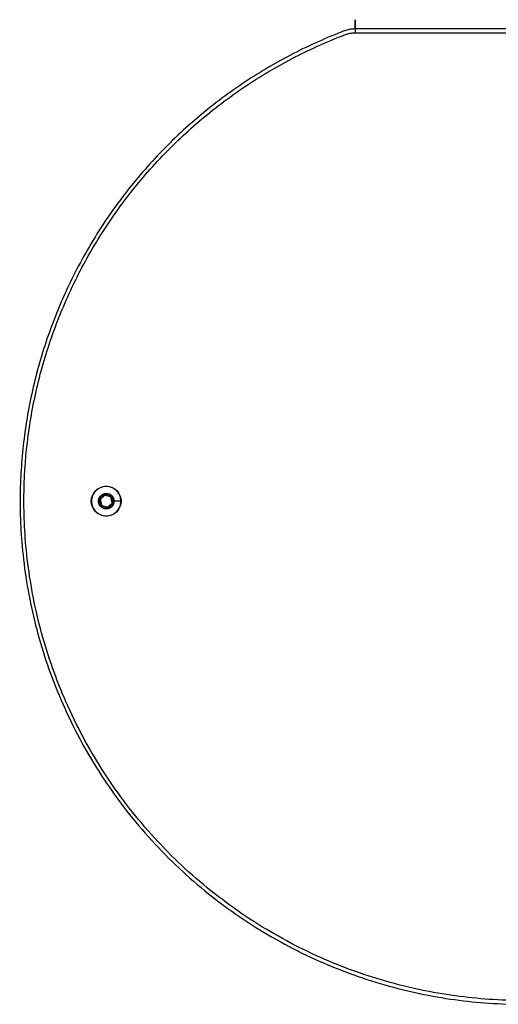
# Model space of a CAD drawing. Header units: millimetres. Extents: x -1403 to -1077, y -291 to 31.
# Tile 1 of 2: x -1403 to -1248, y -288 to 31. Entities that reach past the tile are written whole.
import ezdxf

# ---------------------------------------------------------------- set-up
doc = ezdxf.new("R2010")
doc.units = ezdxf.units.MM
doc.header["$MEASUREMENT"] = 0
doc.layers.add('Screws', color=7, linetype='Continuous', true_color=0x000000)
doc.layers.add('Upholstery', color=7, linetype='Continuous', true_color=0x575757)

msp = doc.modelspace()

# ---------------------------------------------------------------- linework, layer by layer
at = {"layer": 'Screws'}
for p, q in [((-1375.45, -123.02, 765.69), (-1376.93, -124.41, 765.69)), ((-1374.52, -126.98, 765.69), (-1373.03, -125.59, 765.69)), ((-1370.16, -125, 764.14), (-1372.48, -125, 766.47))]:
    msp.add_line(p, q, dxfattribs=at)
for centre, radius in [((-1374.98, -125, 764.14), 4.83), ((-1374.98, -125, 766.47), 2.5)]:
    msp.add_circle(centre, radius, dxfattribs=at)
msp.add_open_spline([(-1370.23, -125, 763.97), (-1370.23, -125.6, 763.97), (-1370.46, -126.84, 763.97), (-1371.52, -128.46, 763.97), (-1373.14, -129.52, 763.97), (-1374.98, -129.87, 763.97), (-1376.83, -129.52, 763.97), (-1378.44, -128.46, 763.97), (-1379.51, -126.84, 763.97), (-1379.86, -125, 763.97), (-1379.51, -123.16, 763.97), (-1378.44, -121.54, 763.97), (-1376.83, -120.48, 763.97), (-1374.98, -120.13, 763.97), (-1373.14, -120.48, 763.97), (-1371.52, -121.54, 763.97), (-1370.46, -123.16, 763.97), (-1370.23, -124.4, 763.97), (-1370.23, -125, 763.97)], degree=3, knots=[0, 0, 0, 0, 1.793748, 3.737285, 5.680821, 7.474569, 9.268317, 11.211854, 13.15539, 14.949138, 16.742886, 18.686423, 20.629959, 22.423707, 24.217455, 26.160992, 28.104529, 29.898276, 29.898276, 29.898276, 29.898276], dxfattribs=at)
msp.add_rational_spline([(-1372.48, -125, 776.37), (-1372.48, -122.5, 776.37), (-1374.98, -122.5, 776.37), (-1377.48, -122.5, 776.37), (-1377.48, -125, 776.37), (-1377.48, -127.5, 776.37), (-1374.98, -127.5, 776.37), (-1372.48, -127.5, 776.37), (-1372.48, -125, 776.37)], [1, 0.707106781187, 1, 0.707106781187, 1, 0.707106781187, 1, 0.707106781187, 1], degree=2, knots=[0, 0, 0, 3.769816, 3.769816, 7.539632, 7.539632, 11.309448, 11.309448, 15.079264, 15.079264, 15.079264], dxfattribs=at)
for points, degree in [([(-1372.58, -125, 776.47), (-1372.58, -124.69, 776.47), (-1372.71, -124.06, 776.47), (-1373.24, -123.26, 776.47), (-1374.04, -122.72, 776.47), (-1374.98, -122.54, 776.47), (-1375.93, -122.72, 776.47), (-1376.73, -123.26, 776.47), (-1377.26, -124.06, 776.47), (-1377.45, -125, 776.47), (-1377.26, -125.94, 776.47), (-1376.73, -126.74, 776.47), (-1375.93, -127.28, 776.47), (-1374.98, -127.46, 776.47), (-1374.04, -127.28, 776.47), (-1373.24, -126.74, 776.47), (-1372.71, -125.94, 776.47), (-1372.58, -125.31, 776.47), (-1372.58, -125, 776.47)], 3), ([(-1377.07, -124.27, 763.97), (-1376.33, -123.57, 763.97), (-1375.59, -122.87, 763.97)], 2), ([(-1377, -124.34, 764.07), (-1376.26, -123.64, 764.07), (-1375.52, -122.95, 764.07)], 2), ([(-1375.52, -122.95, 765.59), (-1376.26, -123.64, 765.59), (-1377, -124.34, 765.59)], 2), ([(-1375.39, -122.83, 763.97), (-1375.49, -122.85, 763.97), (-1375.59, -122.87, 763.97)], 2), ([(-1375.52, -122.95, 764.07), (-1375.55, -122.91, 764.02), (-1375.59, -122.87, 763.97)], 2), ([(-1375.52, -122.95, 765.59), (-1375.47, -122.93, 765.59), (-1375.42, -122.92, 765.59)], 2), ([(-1375.42, -122.92, 764.07), (-1375.47, -122.93, 764.07), (-1375.52, -122.95, 764.07)], 2), ([(-1375.52, -122.95, 765.59), (-1375.52, -122.95, 764.83), (-1375.52, -122.95, 764.07)], 2), ([(-1375.45, -123.02, 765.69), (-1375.49, -122.98, 765.64), (-1375.52, -122.95, 765.59)], 2), ([(-1375.42, -122.92, 765.59), (-1375.44, -122.97, 765.64), (-1375.45, -123.02, 765.69)], 2), ([(-1373.5, -123.6, 765.69), (-1374.48, -123.31, 765.69), (-1375.45, -123.02, 765.69)], 2), ([(-1375.39, -122.83, 763.97), (-1375.41, -122.87, 764.02), (-1375.42, -122.92, 764.07)], 2), ([(-1375.42, -122.92, 764.07), (-1374.45, -123.22, 764.07), (-1373.47, -123.51, 764.07)], 2), ([(-1373.47, -123.51, 765.59), (-1374.45, -123.22, 765.59), (-1375.42, -122.92, 765.59)], 2), ([(-1375.42, -122.92, 765.59), (-1375.42, -122.92, 764.83), (-1375.42, -122.92, 764.07)], 2), ([(-1375.39, -122.83, 763.97), (-1374.42, -123.12, 763.97), (-1373.44, -123.41, 763.97)], 2), ([(-1373.5, -123.6, 765.69), (-1373.49, -123.56, 765.64), (-1373.47, -123.51, 765.59)], 2), ([(-1373.4, -123.58, 765.59), (-1373.45, -123.59, 765.64), (-1373.5, -123.6, 765.69)], 2), ([(-1373.03, -125.59, 765.69), (-1373.27, -124.59, 765.69), (-1373.5, -123.6, 765.69)], 2), ([(-1373.47, -123.51, 764.07), (-1373.46, -123.46, 764.02), (-1373.44, -123.41, 763.97)], 2), ([(-1373.47, -123.51, 765.59), (-1373.47, -123.51, 764.83), (-1373.47, -123.51, 764.07)], 2), ([(-1373.47, -123.51, 765.59), (-1373.44, -123.54, 765.59), (-1373.4, -123.58, 765.59)], 2), ([(-1373.4, -123.58, 764.07), (-1373.44, -123.54, 764.07), (-1373.47, -123.51, 764.07)], 2), ([(-1373.31, -123.56, 763.97), (-1373.38, -123.49, 763.97), (-1373.44, -123.41, 763.97)], 2), ([(-1373.31, -123.56, 763.97), (-1373.36, -123.57, 764.02), (-1373.4, -123.58, 764.07)], 2), ([(-1373.4, -123.58, 765.59), (-1373.4, -123.58, 764.83), (-1373.4, -123.58, 764.07)], 2), ([(-1373.4, -123.58, 764.07), (-1373.17, -124.57, 764.07), (-1372.94, -125.56, 764.07)], 2), ([(-1372.94, -125.56, 765.59), (-1373.17, -124.57, 765.59), (-1373.4, -123.58, 765.59)], 2), ([(-1373.31, -123.56, 763.97), (-1373.07, -124.55, 763.97), (-1372.84, -125.54, 763.97)], 2), ([(-1377.13, -124.46, 763.97), (-1377.1, -124.36, 763.97), (-1377.07, -124.27, 763.97)], 2), ([(-1377.03, -124.44, 764.07), (-1377.08, -124.45, 764.02), (-1377.13, -124.46, 763.97)], 2), ([(-1376.66, -126.44, 763.97), (-1376.9, -125.45, 763.97), (-1377.13, -124.46, 763.97)], 2), ([(-1377.07, -124.27, 763.97), (-1377.04, -124.31, 764.02), (-1377, -124.34, 764.07)], 2), ([(-1377.03, -124.44, 765.59), (-1377.02, -124.39, 765.59), (-1377, -124.34, 765.59)], 2), ([(-1377, -124.34, 764.07), (-1377.02, -124.39, 764.07), (-1377.03, -124.44, 764.07)], 2), ([(-1376.93, -124.41, 765.69), (-1376.98, -124.43, 765.64), (-1377.03, -124.44, 765.59)], 2), ([(-1376.56, -126.42, 764.07), (-1376.8, -125.43, 764.07), (-1377.03, -124.44, 764.07)], 2), ([(-1377.03, -124.44, 765.59), (-1376.8, -125.43, 765.59), (-1376.56, -126.42, 765.59)], 2), ([(-1377.03, -124.44, 764.07), (-1377.03, -124.44, 764.83), (-1377.03, -124.44, 765.59)], 2), ([(-1377, -124.34, 764.07), (-1377, -124.34, 764.83), (-1377, -124.34, 765.59)], 2), ([(-1377, -124.34, 765.59), (-1376.97, -124.38, 765.64), (-1376.93, -124.41, 765.69)], 2), ([(-1376.93, -124.41, 765.69), (-1376.7, -125.41, 765.69), (-1376.47, -126.4, 765.69)], 2), ([(-1376.66, -126.44, 763.97), (-1376.61, -126.43, 764.02), (-1376.56, -126.42, 764.07)], 2), ([(-1376.66, -126.44, 763.97), (-1376.59, -126.51, 763.97), (-1376.52, -126.59, 763.97)], 2), ([(-1376.56, -126.42, 765.59), (-1376.52, -126.41, 765.64), (-1376.47, -126.4, 765.69)], 2), ([(-1376.56, -126.42, 765.59), (-1376.56, -126.42, 764.83), (-1376.56, -126.42, 764.07)], 2), ([(-1376.5, -126.49, 765.59), (-1376.53, -126.46, 765.59), (-1376.56, -126.42, 765.59)], 2), ([(-1376.56, -126.42, 764.07), (-1376.53, -126.46, 764.07), (-1376.5, -126.49, 764.07)], 2), ([(-1376.5, -126.49, 764.07), (-1376.51, -126.54, 764.02), (-1376.52, -126.59, 763.97)], 2), ([(-1374.57, -127.17, 763.97), (-1375.55, -126.88, 763.97), (-1376.52, -126.59, 763.97)], 2), ([(-1376.47, -126.4, 765.69), (-1376.48, -126.44, 765.64), (-1376.5, -126.49, 765.59)], 2), ([(-1376.5, -126.49, 765.59), (-1375.52, -126.78, 765.59), (-1374.55, -127.08, 765.59)], 2), ([(-1374.55, -127.08, 764.07), (-1375.52, -126.78, 764.07), (-1376.5, -126.49, 764.07)], 2), ([(-1376.5, -126.49, 765.59), (-1376.5, -126.49, 764.83), (-1376.5, -126.49, 764.07)], 2), ([(-1376.47, -126.4, 765.69), (-1375.49, -126.69, 765.69), (-1374.52, -126.98, 765.69)], 2), ([(-1374.57, -127.17, 763.97), (-1374.56, -127.13, 764.02), (-1374.55, -127.08, 764.07)], 2), ([(-1374.57, -127.17, 763.97), (-1374.48, -127.15, 763.97), (-1374.38, -127.13, 763.97)], 2), ([(-1374.55, -127.08, 765.59), (-1374.53, -127.03, 765.64), (-1374.52, -126.98, 765.69)], 2), ([(-1374.55, -127.08, 764.07), (-1374.5, -127.07, 764.07), (-1374.45, -127.05, 764.07)], 2), ([(-1374.45, -127.05, 765.59), (-1374.5, -127.07, 765.59), (-1374.55, -127.08, 765.59)], 2), ([(-1374.55, -127.08, 765.59), (-1374.55, -127.08, 764.83), (-1374.55, -127.08, 764.07)], 2), ([(-1374.52, -126.98, 765.69), (-1374.48, -127.02, 765.64), (-1374.45, -127.05, 765.59)], 2), ([(-1374.45, -127.05, 765.59), (-1373.71, -126.36, 765.59), (-1372.97, -125.66, 765.59)], 2), ([(-1372.97, -125.66, 764.07), (-1373.71, -126.36, 764.07), (-1374.45, -127.05, 764.07)], 2), ([(-1374.45, -127.05, 765.59), (-1374.45, -127.05, 764.83), (-1374.45, -127.05, 764.07)], 2), ([(-1374.45, -127.05, 764.07), (-1374.41, -127.09, 764.02), (-1374.38, -127.13, 763.97)], 2), ([(-1372.9, -125.73, 763.97), (-1373.64, -126.43, 763.97), (-1374.38, -127.13, 763.97)], 2), ([(-1373.03, -125.59, 765.69), (-1372.99, -125.57, 765.64), (-1372.94, -125.56, 765.59)], 2), ([(-1372.97, -125.66, 765.59), (-1373, -125.62, 765.64), (-1373.03, -125.59, 765.69)], 2), ([(-1372.94, -125.56, 765.59), (-1372.95, -125.61, 765.59), (-1372.97, -125.66, 765.59)], 2), ([(-1372.97, -125.66, 764.07), (-1372.95, -125.61, 764.07), (-1372.94, -125.56, 764.07)], 2), ([(-1372.97, -125.66, 765.59), (-1372.97, -125.66, 764.83), (-1372.97, -125.66, 764.07)], 2), ([(-1372.9, -125.73, 763.97), (-1372.93, -125.7, 764.02), (-1372.97, -125.66, 764.07)], 2), ([(-1372.94, -125.56, 764.07), (-1372.89, -125.55, 764.02), (-1372.84, -125.54, 763.97)], 2), ([(-1372.94, -125.56, 765.59), (-1372.94, -125.56, 764.83), (-1372.94, -125.56, 764.07)], 2), ([(-1372.9, -125.73, 763.97), (-1372.87, -125.64, 763.97), (-1372.84, -125.54, 763.97)], 2), ([(-1372.48, -125, 776.37), (-1372.53, -125, 776.42), (-1372.58, -125, 776.47)], 2), ([(-1372.48, -125, 766.47), (-1372.48, -125, 771.42), (-1372.48, -125, 776.37)], 2), ([(-1370.16, -125, 764.14), (-1370.19, -125, 764.05), (-1370.23, -125, 763.97)], 2)]:
    msp.add_open_spline(points, degree=degree, dxfattribs=at)
at = {"layer": 'Upholstery'}
for points, knots in [([(-1294.44, 27.81, 770.27), (-1294.44, 27.81, 772.87), (-1294.44, 27.82, 775.55), (-1294.44, 27.81, 778.29), (-1294.44, 27.81, 778.58), (-1294.44, 27.8, 778.81), (-1294.44, 27.76, 779.02), (-1294.44, 27.82, 779.07), (-1294.44, 27.9, 779.09), (-1294.44, 28.03, 779.08), (-1294.44, 28.18, 779.09), (-1294.44, 28.48, 779.09), (-1294.44, 29.01, 779.07), (-1294.44, 29.48, 779.07), (-1294.44, 29.74, 779.64), (-1294.44, 29.93, 780.29), (-1294.44, 30.33, 783.07), (-1294.44, 30.69, 786.07), (-1294.44, 30.79, 788.35), (-1294.44, 30.82, 790.15), (-1294.44, 30.53, 792.05), (-1294.44, 30.39, 795.23), (-1294.44, 29.79, 797.45), (-1294.44, 29.08, 798.3), (-1294.44, 28.52, 798.89), (-1294.44, 27.1, 799.04), (-1294.44, 26.89, 799.01), (-1294.44, 26.64, 798.89), (-1294.44, 26.56, 798.69), (-1294.44, 26.57, 798.53), (-1294.44, 26.58, 798.42), (-1294.44, 26.58, 798.35)], [0, 0, 0, 0, 9.632723, 9.910905, 10.135498, 10.698009, 10.79022, 10.878, 10.94441, 11.053777, 11.241539, 11.402202, 11.943704, 12.835467, 12.867043, 13.040982, 18.106135, 21.972645, 24.631384, 26.503134, 28.637351, 31.698859, 36.969047, 37.700898, 38.074497, 38.361034, 38.585151, 38.703088, 38.841033, 39.037842, 39.264103, 39.264103, 39.264103, 39.264103]), ([(-1294.44, 27.81, 770.27), (-1294.89, 27.81, 770.27), (-1295.78, 27.75, 770.27), (-1296.87, 27.52, 770.27), (-1297.57, 27.31, 770.27), (-1297.84, 27.21, 770.27), (-1298.36, 27.01, 770.27), (-1300.18, 26.3, 770.27), (-1307.47, 23.34, 770.27), (-1319.59, 17.44, 770.27), (-1335, 7.68, 770.27), (-1349.49, -3.98, 770.27), (-1362.72, -17.41, 770.27), (-1374.38, -32.37, 770.27), (-1384.22, -48.6, 770.27), (-1392.07, -65.74, 770.27), (-1397.81, -83.43, 770.27), (-1401.45, -101.3, 770.27), (-1403.15, -120.07, 770.27), (-1402.6, -140.48, 770.27), (-1399.01, -162.64, 770.27), (-1391.89, -185.38, 770.27), (-1381.15, -207.47, 770.27), (-1366.9, -228.08, 770.27), (-1349.52, -246.38, 770.27), (-1329.6, -261.73, 770.27), (-1307.91, -273.66, 770.27), (-1285.29, -281.99, 770.27), (-1262.57, -286.78, 770.27), (-1247.44, -287.81, 770.27), (-1240.05, -287.81, 770.27)], [0, 0, 0, 0, 1.362134, 2.728502, 3.409302, 3.578988, 3.621371, 5.083164, 9.449709, 27.247482, 45.510388, 64.138398, 83.018023, 102.026018, 121.034012, 139.913637, 158.541648, 176.804553, 194.602327, 215.081564, 237.99218, 261.856385, 286.465454, 311.56414, 336.864225, 362.063373, 386.866364, 411.005121, 434.254274, 456.440317, 456.440317, 456.440317, 456.440317]), ([(-1240.05, -286.58, 798.35), (-1247.38, -286.58, 798.35), (-1262.4, -285.55, 798.35), (-1284.95, -280.81, 798.35), (-1307.39, -272.54, 798.35), (-1328.92, -260.69, 798.35), (-1348.69, -245.46, 798.35), (-1365.94, -227.29, 798.35), (-1380.08, -206.85, 798.35), (-1390.74, -184.92, 798.35), (-1397.81, -162.35, 798.35), (-1401.36, -140.36, 798.35), (-1401.91, -120.11, 798.35), (-1400.23, -101.48, 798.35), (-1396.62, -83.74, 798.35), (-1390.91, -66.19, 798.35), (-1383.13, -49.18, 798.35), (-1373.36, -33.07, 798.35), (-1361.79, -18.22, 798.35), (-1348.66, -4.9, 798.35), (-1334.28, 6.67, 798.35), (-1318.98, 16.36, 798.35), (-1306.96, 22.22, 798.35), (-1299.73, 25.16, 798.35), (-1297.91, 25.86, 798.35), (-1297.41, 26.05, 798.35), (-1297.17, 26.14, 798.35), (-1296.57, 26.33, 798.35), (-1295.61, 26.53, 798.35), (-1294.83, 26.58, 798.35), (-1294.44, 26.58, 798.35)], [-456.440317, -456.440317, -456.440317, -456.440317, -434.254274, -411.005121, -386.866364, -362.063373, -336.864225, -311.56414, -286.465454, -261.856385, -237.99218, -215.081564, -194.602327, -176.804553, -158.541648, -139.913637, -121.034012, -102.026018, -83.018023, -64.138398, -45.510388, -27.247482, -9.449709, -5.083164, -3.621371, -3.578988, -3.409302, -2.728502, -1.362134, 0, 0, 0, 0])]:
    msp.add_open_spline(points, degree=3, knots=knots, dxfattribs=at)
for points in [[(-1185.63, 27.81, 770.27), (-1221.9, 27.81, 770.27), (-1258.17, 27.81, 770.27), (-1294.44, 27.81, 770.27)], [(-1294.44, 26.58, 798.35), (-1258.17, 26.58, 798.35), (-1221.9, 26.58, 798.35), (-1185.63, 26.58, 798.35)]]:
    msp.add_open_spline(points, degree=3, dxfattribs=at)

doc.saveas('drawing.dxf')
